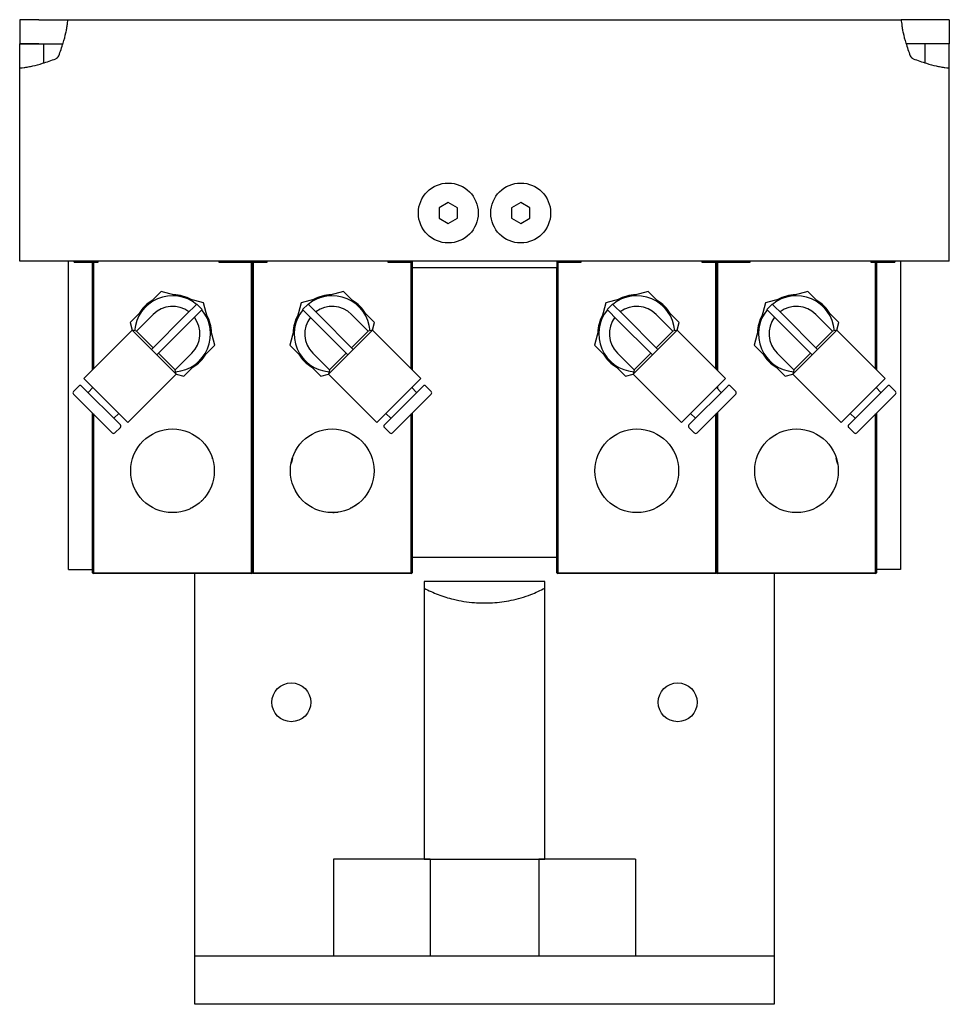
# Model space of a CAD drawing. Header units: inches. Extents: x 18.3 to 53, y 6 to 34.6.
# Tile 4 of 11: x 29.5 to 34.3, y 17.7 to 22.7. Entities that reach past the tile are written whole.
import ezdxf

# ---------------------------------------------------------------- set-up
doc = ezdxf.new("R2010")
doc.units = ezdxf.units.IN
doc.header["$MEASUREMENT"] = 0

msp = doc.modelspace()

# ---------------------------------------------------------------- linework, layer by layer
at = {"color": 7, "linetype": 'Continuous', "lineweight": 25}
for p, q in [((29.4971, 22.7493), (29.4971, 22.6243)), ((29.5971, 22.7493), (29.4971, 22.7493)), ((29.5971, 22.7493), (29.7465, 22.7493)), ((29.7465, 22.7493), (34.0603, 22.7493)), ((34.2096, 22.7493), (34.0603, 22.7493)), ((34.3096, 22.7493), (34.2096, 22.7493)), ((34.3096, 22.7493), (34.3096, 22.6243)), ((29.5971, 22.6243), (29.4971, 22.6243)), ((29.4971, 22.4999), (29.4971, 22.6242)), ((29.4971, 22.6242), (29.6221, 22.6242)), ((29.5971, 22.6243), (29.7221, 22.6243)), ((29.6221, 22.5248), (29.6221, 22.6242)), ((34.2096, 22.6243), (34.0846, 22.6243)), ((34.3096, 22.6242), (34.1846, 22.6242)), ((34.1846, 22.5248), (34.1846, 22.6242)), ((34.3096, 22.6243), (34.2096, 22.6243)), ((34.3096, 22.4999), (34.3096, 22.6242)), ((29.4971, 21.4992), (29.4971, 22.4999)), ((34.3096, 21.4992), (34.3096, 22.4999)), ((31.7159, 21.8033), (31.669, 21.7763)), ((31.7628, 21.7763), (31.7159, 21.8033)), ((32.0909, 21.8033), (32.044, 21.7763)), ((32.1378, 21.7763), (32.0909, 21.8033)), ((31.669, 21.7763), (31.669, 21.7221)), ((31.7628, 21.7221), (31.7628, 21.7763)), ((32.044, 21.7763), (32.044, 21.7221)), ((32.1378, 21.7221), (32.1378, 21.7763)), ((31.669, 21.7221), (31.7159, 21.6951)), ((31.7159, 21.6951), (31.7628, 21.7221)), ((32.044, 21.7221), (32.0909, 21.6951)), ((32.0909, 21.6951), (32.1378, 21.7221)), ((29.6846, 21.4992), (29.4971, 21.4992)), ((34.1221, 21.4992), (29.6846, 21.4992)), ((29.7498, 19.9055), (29.7498, 21.4992)), ((29.7784, 21.4944), (29.7784, 21.4992)), ((29.9034, 21.4944), (29.9034, 21.4992)), ((30.5284, 21.4992), (30.5284, 21.4944)), ((30.6534, 21.4992), (30.6534, 21.4944)), ((30.7784, 21.4944), (30.7784, 21.4992)), ((31.4034, 21.4992), (31.4034, 21.4944)), ((31.5284, 21.4992), (31.5284, 21.468)), ((32.2784, 21.4992), (32.2784, 21.468)), ((32.4034, 21.4944), (32.4034, 21.4992)), ((33.0284, 21.4992), (33.0284, 21.4944)), ((33.1534, 21.4944), (33.1534, 21.4992)), ((33.2784, 21.4944), (33.2784, 21.4992)), ((33.9034, 21.4992), (33.9034, 21.4944)), ((34.0284, 21.4992), (34.0284, 21.4944)), ((34.0569, 21.4992), (34.0569, 19.9055)), ((34.3096, 21.4992), (34.1221, 21.4992)), ((29.7784, 21.4944), (29.9034, 21.4944)), ((29.8748, 20.9391), (29.8748, 21.4944)), ((29.8788, 21.4944), (29.8788, 20.943)), ((30.5284, 21.4944), (30.6534, 21.4944)), ((30.6534, 21.4944), (30.7784, 21.4944)), ((30.6977, 19.888), (30.6977, 21.4944)), ((30.7016, 19.888), (30.7016, 21.4944)), ((30.7055, 21.4944), (30.7055, 19.888)), ((31.4034, 21.4944), (31.5284, 21.4944)), ((31.5244, 20.943), (31.5244, 21.4944)), ((31.5284, 21.468), (31.5284, 20.9391)), ((31.5284, 21.468), (32.2784, 21.468)), ((32.2784, 21.4944), (32.4034, 21.4944)), ((32.2784, 19.888), (32.2784, 21.468)), ((32.2823, 21.4944), (32.2823, 19.888)), ((33.0284, 21.4944), (33.1534, 21.4944)), ((33.1012, 20.943), (33.1012, 21.4944)), ((33.1051, 21.4944), (33.1051, 20.9391)), ((33.1091, 21.4944), (33.1091, 20.9352)), ((33.1534, 21.4944), (33.2784, 21.4944)), ((33.9034, 21.4944), (34.0284, 21.4944)), ((33.928, 20.943), (33.928, 21.4944)), ((33.9319, 21.4944), (33.9319, 20.9391)), ((30.2294, 21.3438), (30.0687, 21.183)), ((30.4489, 21.2849), (30.2294, 21.3438)), ((31.1738, 21.3438), (30.9543, 21.2849)), ((31.3345, 21.183), (31.1738, 21.3438)), ((32.7506, 21.3438), (32.531, 21.2849)), ((32.9113, 21.183), (32.7506, 21.3438)), ((33.5774, 21.3438), (33.3578, 21.2849)), ((33.7381, 21.183), (33.5774, 21.3438)), ((30.3578, 21.2216), (30.4135, 21.2773)), ((30.4413, 21.2495), (30.3857, 21.1938)), ((30.4135, 21.2773), (30.4413, 21.2495)), ((30.5078, 21.0654), (30.4489, 21.2849)), ((30.9543, 21.2849), (30.8954, 21.0654)), ((30.9619, 21.2495), (30.9897, 21.2773)), ((31.0176, 21.1938), (30.9619, 21.2495)), ((30.9897, 21.2773), (31.0454, 21.2216)), ((32.531, 21.2849), (32.4722, 21.0654)), ((32.5386, 21.2495), (32.5665, 21.2773)), ((32.5943, 21.1938), (32.5386, 21.2495)), ((32.5665, 21.2773), (32.6222, 21.2216)), ((33.3578, 21.2849), (33.299, 21.0654)), ((33.3654, 21.2495), (33.3933, 21.2773)), ((33.4211, 21.1938), (33.3654, 21.2495)), ((33.3933, 21.2773), (33.4489, 21.2216)), ((30.188, 21.2244), (30.1014, 21.1378)), ((30.3578, 21.2216), (30.1796, 21.0435)), ((30.3857, 21.1938), (30.2075, 21.0156)), ((31.0176, 21.1938), (31.1957, 21.0156)), ((31.0454, 21.2216), (31.2236, 21.0435)), ((31.3018, 21.1378), (31.2152, 21.2244)), ((32.5943, 21.1938), (32.7725, 21.0156)), ((32.6222, 21.2216), (32.8003, 21.0435)), ((32.8786, 21.1378), (32.792, 21.2244)), ((33.4211, 21.1938), (33.5993, 21.0156)), ((33.4489, 21.2216), (33.6271, 21.0435)), ((33.7054, 21.1378), (33.6188, 21.2244)), ((30.0794, 21.1437), (29.8289, 20.8931)), ((30.0687, 21.183), (30.0793, 21.1435)), ((30.1014, 21.1378), (30.0794, 21.1437)), ((30.1796, 21.0435), (30.0794, 21.1437)), ((31.3238, 21.1437), (31.2236, 21.0435)), ((31.3238, 21.1437), (31.3018, 21.1378)), ((31.5743, 20.8931), (31.3238, 21.1437)), ((31.324, 21.1435), (31.3345, 21.183)), ((32.9006, 21.1437), (32.8003, 21.0435)), ((32.9006, 21.1437), (32.8786, 21.1378)), ((33.1511, 20.8931), (32.9006, 21.1437)), ((32.9007, 21.1435), (32.9113, 21.183)), ((33.7273, 21.1437), (33.6271, 21.0435)), ((33.7273, 21.1437), (33.7054, 21.1378)), ((33.9779, 20.8931), (33.7273, 21.1437)), ((33.7275, 21.1435), (33.7381, 21.183)), ((30.1877, 21.0515), (30.1014, 21.1378)), ((31.3018, 21.1378), (31.2155, 21.0515)), ((32.8786, 21.1378), (32.7923, 21.0515)), ((33.7054, 21.1378), (33.6191, 21.0515)), ((30.1936, 21.0296), (30.1796, 21.0435)), ((30.347, 20.9046), (30.5078, 21.0654)), ((30.8954, 21.0654), (31.0562, 20.9046)), ((31.2236, 21.0435), (31.2096, 21.0296)), ((32.4722, 21.0654), (32.6329, 20.9046)), ((32.8003, 21.0435), (32.7864, 21.0296)), ((33.299, 21.0654), (33.4597, 20.9046)), ((33.6271, 21.0435), (33.6132, 21.0296)), ((30.2075, 21.0156), (30.1936, 21.0296)), ((30.3077, 20.9154), (30.2075, 21.0156)), ((30.3018, 20.9374), (30.2155, 21.0237)), ((30.3018, 20.9374), (30.3884, 21.024)), ((31.0148, 21.024), (31.1014, 20.9374)), ((31.1957, 21.0156), (31.0955, 20.9154)), ((31.1877, 21.0237), (31.1014, 20.9374)), ((31.2096, 21.0296), (31.1957, 21.0156)), ((32.5915, 21.024), (32.6782, 20.9374)), ((32.7725, 21.0156), (32.6723, 20.9154)), ((32.7645, 21.0237), (32.6782, 20.9374)), ((32.7864, 21.0296), (32.7725, 21.0156)), ((33.4183, 21.024), (33.5049, 20.9374)), ((33.5993, 21.0156), (33.499, 20.9154)), ((33.5912, 21.0237), (33.5049, 20.9374)), ((33.6132, 21.0296), (33.5993, 21.0156)), ((30.3077, 20.9154), (30.3018, 20.9374)), ((31.1014, 20.9374), (31.0955, 20.9154)), ((32.6782, 20.9374), (32.6723, 20.9154)), ((33.5049, 20.9374), (33.499, 20.9154)), ((30.0572, 20.6649), (29.8289, 20.8931)), ((30.0572, 20.6649), (30.3077, 20.9154)), ((30.3075, 20.9152), (30.347, 20.9046)), ((31.0562, 20.9046), (31.0957, 20.9152)), ((31.0955, 20.9154), (31.3461, 20.6649)), ((31.5743, 20.8931), (31.3461, 20.6649)), ((32.6329, 20.9046), (32.6725, 20.9152)), ((32.6723, 20.9154), (32.9228, 20.6649)), ((33.1511, 20.8931), (32.9228, 20.6649)), ((33.4597, 20.9046), (33.4992, 20.9152)), ((33.499, 20.9154), (33.7496, 20.6649)), ((33.9779, 20.8931), (33.7496, 20.6649)), ((29.8038, 20.8542), (29.776, 20.8263)), ((29.8177, 20.8542), (30.0182, 20.6537)), ((29.8762, 20.8458), (29.8511, 20.8208)), ((29.8748, 20.8444), (29.8748, 20.8472)), ((31.385, 20.6537), (31.5855, 20.8542)), ((31.5521, 20.8208), (31.527, 20.8458)), ((31.5284, 20.8472), (31.5284, 20.8444)), ((31.6272, 20.8263), (31.5994, 20.8542)), ((32.9618, 20.6537), (33.1622, 20.8542)), ((33.1288, 20.8208), (33.1038, 20.8458)), ((33.1051, 20.8472), (33.1051, 20.8444)), ((33.1091, 20.8511), (33.1091, 20.8405)), ((33.204, 20.8263), (33.1762, 20.8542)), ((33.7886, 20.6537), (33.989, 20.8542)), ((33.9556, 20.8208), (33.9305, 20.8458)), ((33.9319, 20.8472), (33.9319, 20.8444)), ((34.0308, 20.8263), (34.0029, 20.8542)), ((29.9764, 20.612), (29.776, 20.8124)), ((31.6272, 20.8124), (31.4268, 20.612)), ((33.204, 20.8124), (33.0036, 20.612)), ((34.0308, 20.8124), (33.8303, 20.612)), ((29.8748, 19.888), (29.8748, 20.7136)), ((29.8788, 20.7096), (29.8788, 19.888)), ((29.9848, 20.6871), (30.0098, 20.7122)), ((31.3934, 20.7122), (31.4184, 20.6871)), ((31.5244, 19.888), (31.5244, 20.7096)), ((31.5284, 20.7136), (31.5284, 19.888)), ((32.9702, 20.7122), (32.9952, 20.6871)), ((33.1012, 19.888), (33.1012, 20.7096)), ((33.1051, 20.7136), (33.1051, 19.888)), ((33.1091, 20.7175), (33.1091, 19.888)), ((33.7969, 20.7122), (33.822, 20.6871)), ((33.928, 19.888), (33.928, 20.7096)), ((33.9319, 20.7136), (33.9319, 19.888)), ((29.9903, 20.612), (30.0182, 20.6398)), ((31.385, 20.6398), (31.4129, 20.612)), ((32.9618, 20.6398), (32.9896, 20.612)), ((33.7886, 20.6398), (33.8164, 20.612)), ((31.1526, 20.6276), (31.1524, 20.6265)), ((31.1527, 20.6288), (31.1526, 20.6276)), ((31.2645, 20.5706), (31.2653, 20.5714)), ((32.5415, 20.5714), (32.5423, 20.5706)), ((30.4942, 20.4783), (30.4931, 20.478)), ((30.4953, 20.4787), (30.4942, 20.4783)), ((30.909, 20.4783), (30.9079, 20.4787)), ((30.9101, 20.478), (30.909, 20.4783)), ((33.7295, 20.4529), (33.7306, 20.4531)), ((33.7306, 20.4531), (33.7318, 20.4533)), ((30.9249, 20.3143), (30.9239, 20.3137)), ((30.3825, 20.2219), (30.382, 20.2229)), ((30.389, 20.2265), (30.3895, 20.2255)), ((30.3895, 20.2255), (30.39, 20.2244)), ((30.4377, 20.2605), (30.4369, 20.2613)), ((30.4385, 20.2597), (30.4377, 20.2605)), ((31.2092, 20.2219), (31.2087, 20.2229)), ((31.2157, 20.2265), (31.2163, 20.2255)), ((31.2653, 20.2597), (31.2645, 20.2605)), ((30.3182, 20.2011), (30.318, 20.2023)), ((30.383, 20.2209), (30.3825, 20.2219)), ((31.1189, 20.2014), (31.1189, 20.2002)), ((31.145, 20.2011), (31.1448, 20.2023)), ((31.2098, 20.2209), (31.2092, 20.2219)), ((32.7217, 20.2011), (32.7216, 20.2023)), ((33.5485, 20.2011), (33.5483, 20.2023)), ((31.5284, 19.968), (32.2784, 19.968)), ((29.7498, 19.9055), (29.8748, 19.9055)), ((29.8788, 19.888), (29.8748, 19.888)), ((29.8748, 19.888), (29.8788, 19.884)), ((29.8788, 19.888), (29.8788, 19.884)), ((29.8788, 19.888), (30.6977, 19.888)), ((30.6977, 19.884), (29.8788, 19.884)), ((30.4034, 18.1555), (30.4034, 19.884)), ((30.7016, 19.888), (30.6977, 19.888)), ((30.6977, 19.884), (30.6977, 19.888)), ((30.6977, 19.884), (30.7016, 19.888)), ((30.7055, 19.888), (30.7016, 19.888)), ((30.7016, 19.888), (30.7055, 19.884)), ((30.7055, 19.888), (31.5244, 19.888)), ((30.7055, 19.888), (30.7055, 19.884)), ((31.5244, 19.884), (30.7055, 19.884)), ((31.5244, 19.884), (31.5244, 19.888)), ((31.5284, 19.888), (31.5244, 19.888)), ((31.5244, 19.884), (31.5284, 19.888)), ((32.2823, 19.888), (32.2784, 19.888)), ((32.2784, 19.888), (32.2823, 19.884)), ((32.2823, 19.888), (33.1012, 19.888)), ((32.2823, 19.888), (32.2823, 19.884)), ((33.1012, 19.884), (32.2823, 19.884)), ((33.1051, 19.888), (33.1012, 19.888)), ((33.1012, 19.884), (33.1012, 19.888)), ((33.1012, 19.884), (33.1051, 19.888)), ((33.1091, 19.888), (33.1051, 19.888)), ((33.1051, 19.888), (33.1091, 19.884)), ((33.1091, 19.888), (33.928, 19.888)), ((33.1091, 19.888), (33.1091, 19.884)), ((33.928, 19.884), (33.1091, 19.884)), ((33.4034, 19.884), (33.4034, 18.1555)), ((33.928, 19.884), (33.928, 19.888)), ((33.9319, 19.888), (33.928, 19.888)), ((33.928, 19.884), (33.9319, 19.888)), ((34.0569, 19.9055), (33.9319, 19.9055)), ((32.2159, 19.843), (31.5909, 19.843)), ((31.5909, 19.843), (31.5909, 18.4055)), ((32.2159, 18.4055), (32.2159, 19.843)), ((31.6221, 18.4055), (31.1221, 18.4055)), ((31.1221, 18.4055), (31.1221, 18.1555)), ((31.5909, 18.4055), (32.2159, 18.4055)), ((31.6221, 18.4055), (31.6221, 18.1555)), ((32.6846, 18.4055), (32.1846, 18.4055)), ((32.1846, 18.4055), (32.1846, 18.1555)), ((32.6846, 18.4055), (32.6846, 18.1555)), ((30.4034, 17.9055), (30.4034, 18.1555)), ((31.1221, 18.1555), (31.1221, 17.9055)), ((31.6221, 18.1555), (31.6221, 17.9055)), ((32.1846, 18.1555), (32.1846, 17.9055)), ((32.6846, 18.1555), (32.6846, 17.9055)), ((33.4034, 18.1555), (33.4034, 17.9055)), ((30.4034, 17.6555), (30.4034, 17.9055)), ((30.4034, 17.9055), (31.9034, 17.9055)), ((31.9034, 17.9055), (33.4034, 17.9055)), ((33.4034, 17.9055), (33.4034, 17.6555)), ((31.9034, 17.6555), (30.4034, 17.6555)), ((33.4034, 17.6555), (31.9034, 17.6555))]:
    msp.add_line(p, q, dxfattribs=at)
for centre, radius in [((31.7159, 21.7492), 0.155), ((32.0909, 21.7492), 0.155), ((30.2882, 20.4155), 0.2165), ((31.115, 20.4155), 0.2165), ((32.6918, 20.4155), 0.2165), ((33.5185, 20.4155), 0.2165), ((30.9034, 19.218), 0.1005), ((32.9034, 19.218), 0.1005)]:
    msp.add_circle(centre, radius, dxfattribs=at)
for centre, radius, start, end in [((29.5596, 22.6867), 0.1875, 311.8103, 318.2307), ((34.2471, 22.6867), 0.1875, 221.7693, 228.1897), ((30.2882, 21.1242), 0.1969, 50.7392, 175.3055), ((30.2882, 21.1242), 0.2025, 121.42, 148.58), ((30.2882, 21.1242), 0.2025, 61.42, 88.58), ((31.115, 21.1242), 0.1969, 4.6945, 129.2608), ((31.115, 21.1242), 0.2025, 91.42, 118.58), ((31.115, 21.1242), 0.2025, 31.42, 58.58), ((32.6918, 21.1242), 0.1969, 4.6945, 129.2608), ((32.6918, 21.1242), 0.2025, 91.42, 118.58), ((32.6918, 21.1242), 0.2025, 31.42, 58.58), ((33.5185, 21.1242), 0.1969, 4.6945, 129.2608), ((33.5185, 21.1242), 0.2025, 91.42, 118.58), ((33.5185, 21.1242), 0.2025, 31.42, 58.58), ((30.2882, 21.1242), 0.1417, 52.9836, 135), ((30.2882, 21.1242), 0.1969, 274.6945, 39.2608), ((31.115, 21.1242), 0.1969, 140.7392, 265.3055), ((31.115, 21.1242), 0.1417, 45, 127.0164), ((32.6918, 21.1242), 0.1969, 140.7392, 265.5712), ((32.6918, 21.1242), 0.1417, 45, 127.0164), ((33.5185, 21.1242), 0.1969, 140.7392, 265.3055), ((33.5185, 21.1242), 0.1417, 45, 127.0164), ((30.2882, 21.1242), 0.1417, 315, 37.0164), ((30.2882, 21.1242), 0.2025, 1.42, 28.58), ((31.115, 21.1242), 0.2025, 151.42, 178.58), ((31.115, 21.1242), 0.1417, 142.9836, 225), ((32.6918, 21.1242), 0.2025, 151.42, 178.58), ((32.6918, 21.1242), 0.1417, 142.9836, 225), ((33.5185, 21.1242), 0.2025, 151.42, 178.58), ((33.5185, 21.1242), 0.1417, 142.9836, 225), ((30.2882, 21.1242), 0.2025, 301.42, 328.58), ((31.115, 21.1242), 0.2025, 211.42, 238.58), ((32.6918, 21.1242), 0.2025, 211.42, 238.58), ((33.5185, 21.1242), 0.2025, 211.42, 238.58), ((29.8108, 20.8472), 0.00984, 45, 135), ((31.5924, 20.8472), 0.00984, 45, 135), ((33.1692, 20.8472), 0.00984, 45, 135), ((33.996, 20.8472), 0.00984, 45, 135), ((29.7829, 20.8194), 0.00984, 135, 225), ((31.6203, 20.8194), 0.00984, 315, 45), ((33.197, 20.8194), 0.00984, 315, 45), ((34.0238, 20.8194), 0.00984, 315, 45), ((30.0112, 20.6468), 0.00984, 315, 45), ((31.392, 20.6468), 0.00984, 135, 225), ((32.9688, 20.6468), 0.00984, 135, 225), ((33.7955, 20.6468), 0.00984, 135, 225), ((29.9834, 20.6189), 0.00984, 225, 315), ((31.4198, 20.6189), 0.00984, 225, 315), ((32.9966, 20.6189), 0.00984, 225, 315), ((33.8234, 20.6189), 0.00984, 225, 315), ((31.115, 20.4155), 0.2154, 163.0475, 169.9525), ((33.5185, 20.4155), 0.2154, 10.0475, 16.9525), ((30.2882, 20.4155), 0.2154, 298.0475, 304.9525), ((31.115, 20.4155), 0.2154, 298.0475, 304.9525), ((31.115, 20.4155), 0.2154, 271.0475, 277.9525)]:
    msp.add_arc(centre, radius, start, end, dxfattribs=at)
for points, knots in [([(29.6995, 22.5618), (29.7075, 22.5844), (29.7224, 22.6266), (29.7353, 22.6743), (29.7412, 22.7059), (29.7442, 22.7278), (29.7461, 22.7455), (29.7463, 22.748), (29.7465, 22.7493)], [0, 0, 0, 0, 0.238741, 0.446281, 0.55441, 0.682603, 0.83109, 1, 1, 1, 1]), ([(34.0603, 22.7493), (34.0604, 22.748), (34.0607, 22.7455), (34.0626, 22.7278), (34.0656, 22.7059), (34.0714, 22.6743), (34.0843, 22.6266), (34.0993, 22.5844), (34.1073, 22.5618)], [0, 0, 0, 0, 0.16891, 0.317397, 0.44559, 0.553719, 0.761259, 1, 1, 1, 1]), ([(29.4971, 22.4999), (29.4984, 22.4999), (29.5007, 22.4999), (29.5176, 22.5017), (29.5396, 22.5049), (29.5711, 22.5108), (29.619, 22.5242), (29.6613, 22.5388), (29.6846, 22.547)], [0, 0, 0, 0, 0.162837, 0.309303, 0.439581, 0.553949, 0.753783, 1, 1, 1, 1]), ([(34.1221, 22.547), (34.1455, 22.5388), (34.1878, 22.5242), (34.2356, 22.5108), (34.2672, 22.5049), (34.2891, 22.5017), (34.3061, 22.4999), (34.3084, 22.4999), (34.3096, 22.4999)], [0, 0, 0, 0, 0.246217, 0.446051, 0.560419, 0.690697, 0.837163, 1, 1, 1, 1]), ([(31.5909, 19.8077), (31.6146, 19.7963), (31.6636, 19.7728), (31.7508, 19.7469), (31.8456, 19.7316), (31.946, 19.7307), (32.0445, 19.7443), (32.1364, 19.7692), (32.1921, 19.797), (32.2159, 19.8089)], [0, 0, 0, 0, 0.121205, 0.25092, 0.418619, 0.563171, 0.713123, 0.877243, 1, 1, 1, 1])]:
    msp.add_open_spline(points, degree=3, knots=knots, dxfattribs=at)

doc.saveas('drawing.dxf')
